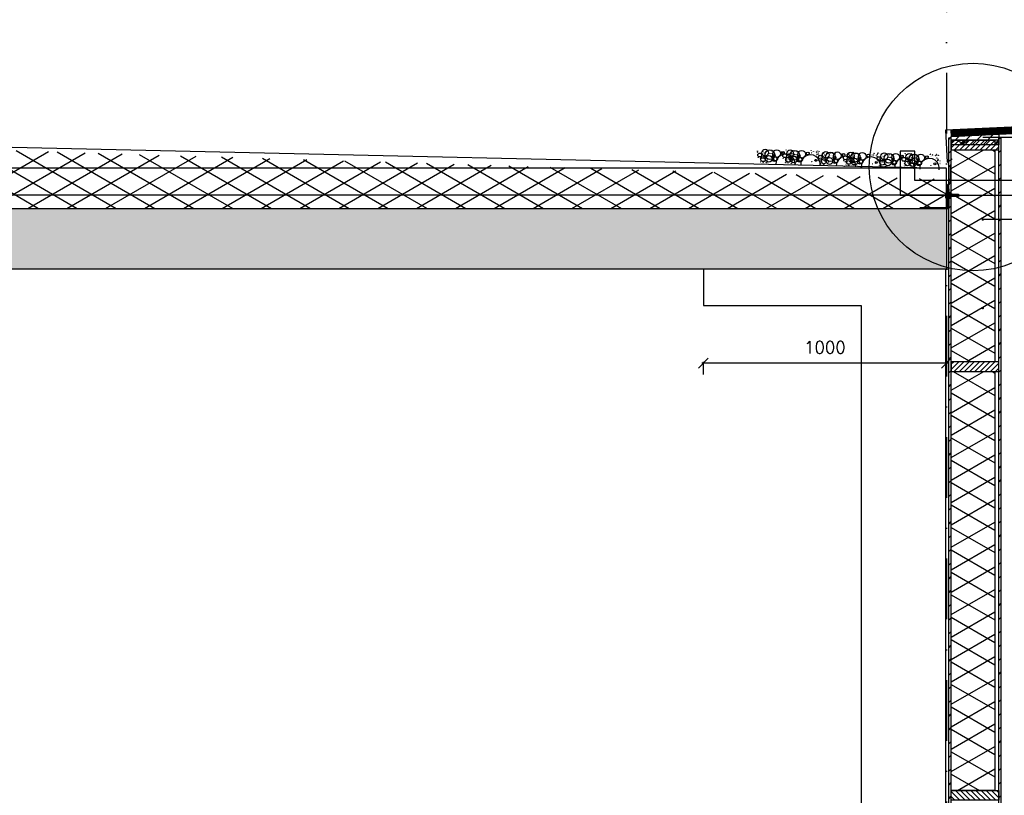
# Model space of a CAD drawing. Extents: x 0 to 297174, y -27731 to 163980.
# Tile 120 of 152: x 189905 to 193958, y 100338 to 103533. Entities that reach past the tile are written whole.
import ezdxf

# ---------------------------------------------------------------- set-up
doc = ezdxf.new("R2010")
doc.units = 0
doc.header["$LTSCALE"] = 5
doc.header["$MEASUREMENT"] = 0
doc.header["$PDMODE"] = 3
doc.header["$PDSIZE"] = 0.1
doc.linetypes.add('DASHDOT', pattern=[1, 0.5, -0.25, 0, -0.25])
doc.linetypes.add('DD1', pattern=[2.66667, 1.66667, -0.5, 0, -0.5])
doc.layers.get('0').update_dxf_attribs({"linetype": 'CONTINUOUS'})
doc.layers.get('DEFPOINTS').update_dxf_attribs({"linetype": 'CONTINUOUS'})
for name, color, linetype in [('_DETAILNUMMERS', 4, 'CONTINUOUS'), ('A--01A1_ACEER', 1, 'CONTINUOUS'), ('A--A21--_F-23-', 9, 'CONTINUOUS'), ('A--A23--_F--3-', 9, 'CONTINUOUS'), ('A--A25--_F--3-', 9, 'CONTINUOUS'), ('A--A42--_F--3-', 9, 'CONTINUOUS'), ('A--A42--_F-23-', 9, 'CONTINUOUS'), ('A--L13D3_VLOEREN', 3, 'CONTINUOUS'), ('A--L21--', 3, 'CONTINUOUS'), ('A--L21--_F-23-', 4, 'CONTINUOUS'), ('A--L21D2_BUITENWAND', 2, 'CONTINUOUS'), ('A--L25--', 7, 'CONTINUOUS'), ('A--L25--_F-23-', 7, 'CONTINUOUS'), ('A--L28D1_KONSTRUKTIES', 1, 'CONTINUOUS'), ('A--L35--', 7, 'CONTINUOUS'), ('A--L35--_F-23-', 7, 'CONTINUOUS'), ('A--L351-_F-23-', 7, 'CONTINUOUS'), ('A--L42--', 7, 'CONTINUOUS'), ('A--L42--_F--3-', 7, 'CONTINUOUS'), ('A--L42--_F-23-', 7, 'CONTINUOUS'), ('A--M$1A-_F123-', 1, 'CONTINUOUS'), ('A--T$1A-_F123_20', 1, 'CONTINUOUS'), ('A--T01A-25_TEKST', 2, 'CONTINUOUS'), ('STRAMIEN', 8, 'DD1'), ('X--LR---_CP', 7, 'CONTINUOUS')]:
    doc.layers.add(name, color=color, linetype=linetype)
doc.styles.add('HIEMSTRA', font='romans.shx')
doc.dimstyles.get("Standard").update_dxf_attribs({"dimscale": 50, "dimtxt": 2.5, "dimasz": 2, "dimexe": 0.3, "dimexo": 0.3, "dimgap": 2, "dimtad": 1, "dimdec": 0, "dimzin": 0, "dimdsep": 46, "dimtxsty": 'HIEMSTRA', "dimblk1": 'OBLIQUE', "dimblk2": 'OBLIQUE', "dimsah": 1, "dimcen": 0.09, "dimdle": 0.3, "dimclrd": 1, "dimclre": 1, "dimclrt": 2, "dimadec": 0, "dimazin": 0, "dimtfac": 1, "dimtdec": 4, "dimtix": 1, "dimtmove": 2, "dimatfit": 3, "dimldrblk": 'OBLIQUE', "dimfxl": 0, "dimtvp": 625, "dimtolj": 1, "dimtzin": 0, "dimarcsym": 0})

# ---------------------------------------------------------------- blocks, each defined once
blk = doc.blocks.new('*U1708')
at = {"layer": 'A--A42--_F-23-', "linetype": 'Continuous'}
h = blk.add_hatch(dxfattribs=at)
h.set_pattern_fill('ALFALINE', color=256, scale=40, style=0)
h.set_pattern_definition([(45, (-193940.616, -99005.916), (-28.284271, 28.284271), [])])
h.paths.add_polyline_path([(0, 0), (-5, 0), (-5, 4039.6), (0, 4039.6), (5, 4039.6), (5, 0)])
at = {"layer": 'A--L42--_F-23-', "color": 2, "linetype": 'Continuous'}
for points in [[(0, 0), (-5, 0), (-5, 4039.6), (0, 4039.6)], [(0, 0), (5, 0), (5, 4039.6), (0, 4039.6)]]:
    blk.add_lwpolyline(points, dxfattribs=at)
blk = doc.blocks.new('*U1707')
at = {"layer": 'A--A42--_F-23-', "linetype": 'Continuous'}
h = blk.add_hatch(dxfattribs=at)
h.set_pattern_fill('ALFALINE', color=256, scale=40, style=0)
h.set_pattern_definition([(45, (-193734.616, -99275.903), (-28.284271, 28.284271), [])])
h.paths.add_polyline_path([(0, 0), (-5, 0), (-5, 3769.7), (0, 3769.7), (5, 3769.7), (5, 0)])
at = {"layer": 'A--L42--_F-23-', "color": 2, "linetype": 'Continuous'}
for points in [[(0, 0), (-5, 0), (-5, 3769.7), (0, 3769.7)], [(0, 0), (5, 0), (5, 3769.7), (0, 3769.7)]]:
    blk.add_lwpolyline(points, dxfattribs=at)
blk = doc.blocks.new('NH40_196')
at = {"layer": 'A--A25--_F--3-'}
h = blk.add_hatch(dxfattribs=at)
h.set_pattern_fill('ALFALINE', color=256, scale=15, style=0, pattern_type=2)
h.set_pattern_definition([(45, (-6, 0), (-10.6066, 10.6066), [])])
h.paths.add_polyline_path([(0, 0), (0, 196), (40, 196), (40, 0)])
at = {"layer": 'A--L25--_F-23-', "color": 2, "linetype": 'Continuous'}
blk.add_lwpolyline([(0, 0), (0, 196), (40, 196), (40, 0)], close=True, dxfattribs=at)
at = {"layer": 'X--LR---_CP'}
for p in [(0, 0), (0, 0), (40, 0)]:
    blk.add_point(p, dxfattribs=at)
blk = doc.blocks.new('_OBLIQUE')
at = {"color": 0, "linetype": 'ByBlock'}
blk.add_line((-0.5, -0.5), (0.5, 0.5), dxfattribs=at)
blk = doc.blocks.new('*D456')
at = {"layer": 'A--M$1A-_F123-', "color": 1, "lineweight": -2}
for p, q in [((193725.6, 102118.3), (192713.6, 102118.3)), ((192719.6, 102071.7), (192719.6, 102124.3))]:
    blk.add_line(p, q, dxfattribs=at)
at = {"layer": 'DEFPOINTS', "color": 0}
for p in [(192719.6, 102118.3), (193719.6, 102118.3), (192719.6, 102065.7)]:
    blk.add_point(p, dxfattribs=at)
at = {"layer": 'A--M$1A-_F123-', "color": 1, "lineweight": -2, "xscale": 40, "yscale": 40, "zscale": 40, "rotation": 180}
blk.add_blockref('_OBLIQUE', (192719.6, 102118.3), dxfattribs=at)
at = {"layer": 'A--M$1A-_F123-', "color": 1, "lineweight": -2, "xscale": 40, "yscale": 40, "zscale": 40}
blk.add_blockref('_OBLIQUE', (193719.6, 102118.3), dxfattribs=at)
at = {"layer": 'A--M$1A-_F123-', "color": 2, "insert": (193219.6, 102183.3), "char_height": 50, "attachment_point": 5, "style": 'HIEMSTRA'}
blk.add_mtext('\\A1;1000', dxfattribs=at)
blk = doc.blocks.new('*U1620')
at = {"layer": 'A--A42--_F--3-', "linetype": 'Continuous'}
h = blk.add_hatch(dxfattribs=at)
h.set_pattern_fill('ALFALINE', color=256, scale=40, angle=45, style=0)
h.set_pattern_definition([(90, (-193723.12, -99295.89), (-40, 7e-15), [])])
h.paths.add_polyline_path([(0, 0), (-6.2, 0), (-6.3, 3210), (-0.1, 3210), (6.2, 3210), (6.2, 0)])
at = {"layer": 'A--L42--_F--3-', "color": 3, "linetype": 'Continuous'}
for points in [[(0, 0), (-6.2, 0), (-6.3, 3210), (-0.1, 3210)], [(0, 0), (6.2, 0), (6.2, 3210), (-0.1, 3210)]]:
    blk.add_lwpolyline(points, dxfattribs=at)
blk = doc.blocks.new('Q031612A')
at = {"layer": 'A--L35--_F-23-', "color": 1, "linetype": 'Continuous'}
for points in [[(0, 0), (0, 11), (-4.5, 11), (-5, 10.5), (-5, -10.5), (-4.5, -11), (0, -11), (0, -4.7), (-4.5, -4.7), (0, -4.7), (0, -11), (-4.5, -11), (-5, -10.5), (-5, -4.2), (-4.5, -4.7), (-5, -5.2)], [(-5, 4.4), (-4.5, 4.9), (-5, 5.4)], [(-4.5, 4.9), (0, 4.9), (0, -4.7)], [(1.7, 4.5), (0.6, -4.4)], [(0.6, 4.5), (0.6, -4.4)], [(3.2, 4.5), (2.1, -4.4)], [(4.7, 4.5), (3.6, -4.4)], [(6.2, 4.5), (5.1, -4.4)], [(7.7, 4.5), (6.6, -4.4)], [(9.2, 4.5), (8.1, -4.4)], [(10.7, 4.5), (9.6, -4.4)], [(12.3, 4.5), (11.2, -4.4)], [(13.8, 4.5), (12.7, -4.4)], [(15.3, 4.5), (14.2, -4.4)], [(16.8, 4.5), (15.7, -4.4)], [(18.3, 4.5), (17.2, -4.4)], [(19.8, 4.5), (18.7, -4.4)], [(21.3, 4.5), (20.2, -4.4)], [(22.8, 4.5), (21.7, -4.4)], [(24.3, 4.5), (23.2, -4.4)], [(25.9, 4.5), (24.8, -4.4)], [(27.4, 4.5), (26.3, -4.4)], [(28.9, 4.5), (27.8, -4.4)], [(30.4, 4.5), (29.3, -4.4)], [(31.9, 4.5), (30.8, -4.4)], [(33.4, 4.5), (32.3, -4.4)], [(34.9, 4.5), (33.8, -4.4)], [(36.4, 4.5), (35.3, -4.4)], [(37.9, 4.5), (36.8, -4.4)], [(39.5, 4.5), (38.4, -4.4)], [(41, 4.5), (39.9, -4.4)], [(42.5, 4.5), (41.4, -4.4)], [(44, 4.5), (42.9, -4.4)], [(45.5, 4.5), (44.4, -4.4)], [(47, 4.5), (45.9, -4.4)], [(47.6, -2.8), (47.5, -4.1)]]:
    blk.add_lwpolyline(points, dxfattribs=at)
blk.add_lwpolyline([(47.6, 4), (47.1, 4.5), (0, 4.5), (0, -4.4), (47.1, -4.4), (47.6, -3.9)], close=True, dxfattribs=at)
at = {"layer": 'A--L351-_F-23-', "color": 1, "linetype": 'DASHDOT'}
blk.add_lwpolyline([(-7.9, 0), (51.6, 0)], dxfattribs=at)
at = {"layer": 'X--LR---_CP', "color": 1, "linetype": 'DASHDOT'}
blk.add_point((0, 0), dxfattribs=at)
blk.add_point((0, 0), dxfattribs=at)
blk.add_point((0, 0), dxfattribs=at)
blk = doc.blocks.new('Q031611-')
at = {"layer": 'A--L35--_F-23-', "color": 1, "linetype": 'Continuous'}
for points in [[(5, 5.4), (5, 10.5), (4.5, 11), (0.5, 11), (0, 10.5), (0, 5.4), (0.5, 4.9), (4.5, 4.9), (5, 5.4), (5, 4.4), (4.5, 4.9), (5, 4.4), (5, -4.2), (4.5, -4.7), (0.5, -4.7), (0, -5.2), (0, -10.5), (0.5, -11), (4.5, -11), (5, -10.5), (5, -4.2), (4.5, -4.7), (5, -5.2), (4.5, -4.7), (0.5, -4.7), (0, -4.2), (0, -5.2), (0, 4.4), (0.5, 4.9), (0, 5.4), (0, 4.4)], [(0, 4.4), (0, -4.7)]]:
    blk.add_lwpolyline(points, dxfattribs=at)
at = {"layer": 'X--LR---_CP', "color": 1, "linetype": 'Continuous'}
blk.add_point((0, 0), dxfattribs=at)
blk.add_point((0, 0), dxfattribs=at)
blk.add_point((0, 0), dxfattribs=at)
blk = doc.blocks.new('GRIND')
for centre, radius in [((11.9, 51.7), 0.331), ((11.9, 47), 0.331), ((21.9, 35.1), 7.92), ((28.6, 47.3), 0.331), ((28.6, 47.3), 0.331), ((44.2, 45.6), 13.8), ((33.6, 51.1), 0.331), ((38.9, 44.7), 0.331), ((39.3, 44.9), 0.331), ((63.6, 37.9), 19.8), ((44.4, 43.2), 0.331), ((48.9, 52), 0.331), ((63.6, 42.1), 0.331), ((64.1, 53.8), 0.331), ((64.2, 53.8), 0.331), ((68.9, 42.1), 0.331), ((72.1, 53.9), 0.331), ((72.2, 53.8), 0.331), ((72.4, 53.8), 0.331), ((80.1, 35.8), 5.32), ((91.4, 43.5), 15.8), ((80.2, 51.6), 0.331), ((116.3, 47.4), 5.94), ((114.8, 47.9), 0.331), ((124.8, 36), 7.92), ((121.3, 51), 0.331), ((130, 59.7), 0.331), ((131.5, 48.3), 0.331), ((131.5, 48.3), 0.331), ((132.3, 50.9), 0.331), ((147.1, 46.5), 13.8), ((136.5, 52.1), 0.331), ((137, 50.9), 0.331), ((139.4, 57.3), 0.331), ((139.6, 57.8), 0.331), ((141.8, 45.6), 0.331), ((142.1, 45.9), 0.331), ((166.5, 38.8), 19.8), ((147.3, 44.1), 0.331), ((151.8, 53), 0.331), ((152.6, 54.6), 0.331), ((152.9, 54.4), 0.331), ((153.1, 44.6), 0.331), ((153.4, 44.4), 0.331), ((155.8, 59.1), 0.331), ((156.1, 59.6), 0.331), ((158.1, 45.6), 0.331), ((162.8, 40.3), 0.331), ((163.4, 56.7), 0.331), ((166.5, 43), 0.331), ((167, 54.8), 0.331), ((167.1, 54.7), 0.331), ((171.8, 43), 0.331), ((175, 54.8), 0.331), ((175.1, 54.8), 0.331), ((175.3, 54.7), 0.331), ((183, 36.7), 5.32), ((194.3, 44.4), 15.8), ((219.2, 48.3), 5.94), ((224.2, 51.9), 0.331), ((232.9, 60.6), 0.331), ((235.2, 51.8), 0.331), ((239.9, 51.8), 0.331), ((242.3, 58.3), 0.331), ((242.5, 58.8), 0.331), ((255.5, 55.5), 0.331), ((255.8, 55.3), 0.331), ((256, 45.6), 0.331), ((256.3, 45.4), 0.331), ((258.7, 60), 0.331), ((259, 60.5), 0.331), ((261, 46.5), 0.331), ((261.6, 51.7), 0.331), ((261.6, 47), 0.331), ((271.5, 35.1), 7.92), ((265.7, 41.2), 0.331), ((266.3, 57.7), 0.331), ((278.3, 47.3), 0.331), ((278.3, 47.3), 0.331), ((293.8, 45.6), 13.8), ((283.3, 51.1), 0.331), ((288.6, 44.7), 0.331), ((288.9, 44.9), 0.331), ((313.2, 37.9), 19.8), ((294.1, 43.2), 0.331), ((298.6, 52), 0.331), ((313.2, 42.1), 0.331), ((313.7, 53.8), 0.331), ((313.8, 53.8), 0.331), ((318.5, 42.1), 0.331), ((321.7, 53.9), 0.331), ((321.9, 53.8), 0.331), ((322, 53.8), 0.331), ((329.7, 35.8), 5.32), ((341, 43.5), 15.8), ((329.8, 51.6), 0.331), ((366, 47.4), 5.94), ((364.4, 47.9), 0.331), ((374.4, 36), 7.92), ((370.9, 51), 0.331), ((379.6, 59.7), 0.331), ((381.2, 48.3), 0.331), ((381.2, 48.3), 0.331), ((381.9, 50.9), 0.331), ((396.7, 46.5), 13.8), ((386.2, 52.1), 0.331), ((386.6, 50.9), 0.331), ((389, 57.3), 0.331), ((389.3, 57.8), 0.331), ((391.5, 45.6), 0.331), ((391.8, 45.9), 0.331), ((416.1, 38.8), 19.8), ((397, 44.1), 0.331), ((401.5, 53), 0.331), ((402.2, 54.6), 0.331), ((402.5, 54.4), 0.331), ((402.8, 44.6), 0.331), ((403.1, 44.4), 0.331), ((405.4, 59.1), 0.331), ((405.7, 59.6), 0.331), ((407.8, 45.6), 0.331), ((412.5, 40.3), 0.331), ((413.1, 56.7), 0.331), ((416.1, 43), 0.331), ((416.6, 54.8), 0.331), ((416.7, 54.7), 0.331), ((421.4, 43), 0.331), ((424.6, 54.8), 0.331), ((424.8, 54.8), 0.331), ((424.9, 54.7), 0.331), ((432.6, 36.7), 5.32), ((443.9, 44.4), 15.8), ((468.9, 48.3), 5.94), ((473.8, 51.9), 0.331), ((482.5, 60.6), 0.331), ((484.8, 51.8), 0.331), ((489.5, 51.8), 0.331), ((491.9, 58.3), 0.331), ((492.2, 58.8), 0.331), ((502.5, 49.3), 0.331), ((512.5, 37.4), 7.92), ((505.1, 55.5), 0.331), ((505.4, 55.3), 0.331), ((505.7, 45.6), 0.331), ((506, 45.4), 0.331), ((508.3, 60), 0.331), ((508.6, 60.5), 0.331), ((510.7, 46.5), 0.331), ((515.4, 41.2), 0.331), ((516, 57.7), 0.331), ((519.2, 49.6), 0.331), ((519.2, 49.6), 0.331), ((534.7, 47.9), 13.8), ((529.5, 46.9), 0.331), ((529.8, 47.2), 0.331), ((554.2, 40.1), 19.8), ((535, 45.5), 0.331), ((539.5, 54.3), 0.331), ((554.2, 44.3), 0.331), ((554.6, 56.1), 0.331), ((554.8, 56.1), 0.331), ((559.5, 44.3), 0.331), ((562.6, 56.2), 0.331), ((562.8, 56.1), 0.331), ((563, 56.1), 0.331), ((570.7, 38), 5.32), ((581.9, 45.8), 15.8), ((606.9, 49.7), 5.94), ((605.4, 50.2), 0.331), ((615.4, 38.3), 7.92), ((611.8, 53.3), 0.331), ((620.5, 61.9), 0.331), ((622.1, 50.5), 0.331), ((622.1, 50.5), 0.331), ((622.9, 53.1), 0.331), ((637.6, 48.8), 13.8), ((627.6, 53.1), 0.331), ((629.9, 59.6), 0.331), ((630.2, 60.1), 0.331), ((632.4, 47.9), 0.331), ((632.7, 48.1), 0.331), ((657.1, 41.1), 19.8), ((637.9, 46.4), 0.331), ((642.4, 55.3), 0.331), ((643.1, 56.8), 0.331), ((643.4, 56.7), 0.331), ((643.7, 46.9), 0.331), ((644, 46.7), 0.331), ((646.4, 61.4), 0.331), ((646.7, 61.8), 0.331), ((648.7, 47.9), 0.331), ((653.4, 42.6), 0.331), ((654, 59), 0.331), ((657.1, 45.3), 0.331), ((657.5, 57), 0.331), ((657.7, 57), 0.331), ((662.4, 45.3), 0.331), ((665.5, 57.1), 0.331), ((665.7, 57.1), 0.331), ((665.9, 57), 0.331), ((673.6, 39), 5.32), ((684.8, 46.7), 15.8), ((709.8, 50.6), 5.94), ((714.7, 54.2), 0.331), ((723.4, 62.9), 0.331), ((725.8, 54.1), 0.331), ((730.5, 54.1), 0.331), ((732.8, 60.5), 0.331), ((733.1, 61), 0.331), ((746, 57.8), 0.331), ((746.3, 57.6), 0.331), ((746.6, 47.8), 0.331), ((746.9, 47.6), 0.331), ((749.3, 62.3), 0.331), ((749.6, 62.8), 0.331), ((751.6, 48.8), 0.331), ((756.3, 43.5), 0.331), ((756.9, 59.9), 0.331), ((15.7, 24.2), 0.331), ((21.3, 19.4), 0.331), ((24.3, 27.4), 0.331), ((24.4, 27.4), 0.331), ((25.4, 7.4), 0.331), ((25.7, 7.5), 0.331), ((36.6, 18.6), 9.89), ((28.6, 14.5), 0.331), ((29, 1.6), 0.331), ((29.5, 20.6), 0.331), ((31.5, 27.2), 0.331), ((36.2, 28.8), 0.331), ((36.6, 27), 0.331), ((36.6, 4.5), 0.331), ((37, 22.3), 0.331), ((41.6, 20.1), 0.331), ((42.4, 32.2), 0.331), ((42.4, 32.2), 0.331), ((45.3, 23.5), 0.331), ((59.9, 20.6), 13.8), ((46.7, 20), 0.331), ((47.2, 15.2), 0.331), ((50.1, 4.5), 0.331), ((55.4, 16.4), 0.331), ((83.6, 21), 9.89), ((75, 16.5), 0.331), ((80.1, 35.8), 0.331), ((80.1, 35.8), 0.331), ((87.8, 22.1), 7.91), ((80.5, 25.5), 0.331), ((80.5, 25.5), 0.331), ((80.5, 25.5), 0.331), ((80.5, 25.5), 0.331), ((82.7, 33.2), 0.331), ((82.7, 33.2), 0.331), ((82.7, 33.2), 0.331), ((82.7, 33.2), 0.331), ((92.2, 26.1), 0.331), ((118.6, 25.2), 0.331), ((123.6, 0.8), 0.331), ((124.2, 20.4), 0.331), ((127.2, 28.3), 0.331), ((127.3, 28.4), 0.331), ((128.3, 8.4), 0.331), ((128.6, 8.5), 0.331), ((139.5, 19.6), 9.89), ((131.5, 15.5), 0.331), ((131.9, 2.5), 0.331), ((132.4, 21.5), 0.331), ((133.9, 14.5), 0.331), ((134.4, 28.1), 0.331), ((139.1, 29.8), 0.331), ((139.5, 28), 0.331), ((139.5, 5.4), 0.331), ((139.9, 23.3), 0.331), ((144.5, 21), 0.331), ((145.3, 33.1), 0.331), ((145.3, 33.1), 0.331), ((150.1, 20.5), 3.96), ((148.2, 24.5), 0.331), ((162.8, 21.6), 13.8), ((149.6, 20.9), 0.331), ((150.1, 16.2), 0.331), ((153, 5.4), 0.331), ((153.9, 19.9), 0.331), ((158.3, 17.4), 0.331), ((158.7, 20.6), 0.331), ((161.7, 34.7), 0.331), ((162.3, 35.6), 0.331), ((168.7, 6.2), 0.331), ((168.7, 6.2), 0.331), ((168.7, 6.2), 0.331), ((168.7, 6.2), 0.331), ((171.1, 34.4), 0.331), ((171.7, 23.3), 0.331), ((186.5, 21.9), 9.89), ((177.9, 17.4), 0.331), ((183, 36.7), 0.331), ((183, 36.7), 0.331), ((190.7, 23), 7.91), ((183.4, 26.4), 0.331), ((183.4, 26.4), 0.331), ((183.4, 26.4), 0.331), ((183.4, 26.4), 0.331), ((185.6, 34.1), 0.331), ((185.6, 34.1), 0.331), ((185.6, 34.1), 0.331), ((185.6, 34.1), 0.331), ((191.9, 0.6), 0.331), ((195.1, 27.1), 0.331), ((236.8, 15.5), 0.331), ((253, 21.4), 3.96), ((256.8, 20.9), 0.331), ((261.6, 21.5), 0.331), ((264.6, 35.6), 0.331), ((265.2, 36.5), 0.331), ((265.4, 24.2), 0.331), ((270.9, 19.4), 0.331), ((271.6, 7.2), 0.331), ((271.6, 7.2), 0.331), ((271.6, 7.2), 0.331), ((271.6, 7.2), 0.331), ((274, 35.4), 0.331), ((273.9, 27.4), 0.331), ((274, 27.4), 0.331), ((274.6, 24.2), 0.331), ((275.1, 7.4), 0.331), ((275.3, 7.5), 0.331), ((286.2, 18.6), 9.89), ((278.3, 14.5), 0.331), ((278.6, 1.6), 0.331), ((279.2, 20.6), 0.331), ((281.1, 27.2), 0.331), ((285.8, 28.8), 0.331), ((286.2, 27), 0.331), ((286.2, 4.5), 0.331), ((286.7, 22.3), 0.331), ((291.3, 20.1), 0.331), ((292, 32.2), 0.331), ((292, 32.2), 0.331), ((294.9, 23.5), 0.331), ((309.6, 20.6), 13.8), ((296.4, 20), 0.331), ((296.8, 15.2), 0.331), ((299.7, 4.5), 0.331), ((305.1, 16.4), 0.331), ((333.3, 21), 9.89), ((324.6, 16.5), 0.331), ((329.7, 35.8), 0.331), ((329.7, 35.8), 0.331), ((337.4, 22.1), 7.91), ((330.1, 25.5), 0.331), ((330.1, 25.5), 0.331), ((330.1, 25.5), 0.331), ((330.1, 25.5), 0.331), ((332.4, 33.2), 0.331), ((332.4, 33.2), 0.331), ((332.4, 33.2), 0.331), ((332.4, 33.2), 0.331), ((341.9, 26.1), 0.331), ((368.3, 25.2), 0.331), ((373.3, 0.8), 0.331), ((373.8, 20.4), 0.331), ((376.8, 28.3), 0.331), ((376.9, 28.4), 0.331), ((378, 8.4), 0.331), ((378.2, 8.5), 0.331), ((389.1, 19.6), 9.89), ((381.2, 15.5), 0.331), ((381.5, 2.5), 0.331), ((382.1, 21.5), 0.331), ((383.6, 14.5), 0.331), ((384, 28.1), 0.331), ((388.7, 29.8), 0.331), ((389.1, 28), 0.331), ((389.1, 5.4), 0.331), ((389.6, 23.3), 0.331), ((394.2, 21), 0.331), ((394.9, 33.1), 0.331), ((394.9, 33.1), 0.331), ((399.7, 20.5), 3.96), ((397.8, 24.5), 0.331), ((412.5, 21.6), 13.8), ((399.3, 20.9), 0.331), ((399.7, 16.2), 0.331), ((402.6, 5.4), 0.331), ((403.6, 19.9), 0.331), ((408, 17.4), 0.331), ((408.4, 20.6), 0.331), ((411.3, 34.7), 0.331), ((411.9, 35.6), 0.331), ((418.4, 6.2), 0.331), ((418.4, 6.2), 0.331), ((418.4, 6.2), 0.331), ((418.4, 6.2), 0.331), ((420.7, 34.4), 0.331), ((421.3, 23.3), 0.331), ((436.1, 21.9), 9.89), ((427.5, 17.4), 0.331), ((432.6, 36.7), 0.331), ((432.6, 36.7), 0.331), ((440.3, 23), 7.91), ((433, 26.4), 0.331), ((433, 26.4), 0.331), ((433, 26.4), 0.331), ((433, 26.4), 0.331), ((435.3, 34.1), 0.331), ((435.3, 34.1), 0.331), ((435.3, 34.1), 0.331), ((435.3, 34.1), 0.331), ((441.6, 0.6), 0.331), ((444.8, 27.1), 0.331), ((486.5, 15.5), 0.331), ((502.6, 21.4), 3.96), ((506.3, 26.5), 0.331), ((506.5, 20.9), 0.331), ((511.3, 21.5), 0.331), ((511.3, 2.1), 0.331), ((511.9, 21.7), 0.331), ((514.2, 35.6), 0.331), ((514.8, 36.5), 0.331), ((514.8, 29.7), 0.331), ((515, 29.7), 0.331), ((516, 9.7), 0.331), ((516.2, 9.8), 0.331), ((527.1, 20.9), 9.89), ((519.2, 16.8), 0.331), ((519.5, 3.8), 0.331), ((520.1, 22.9), 0.331), ((521.3, 7.2), 0.331), ((521.3, 7.2), 0.331), ((521.3, 7.2), 0.331), ((521.3, 7.2), 0.331), ((522, 29.4), 0.331), ((523.6, 35.4), 0.331), ((524.2, 24.2), 0.331), ((526.8, 31.1), 0.331), ((527.1, 29.3), 0.331), ((527.2, 6.8), 0.331), ((527.6, 24.6), 0.331), ((532.2, 22.3), 0.331), ((532.9, 34.5), 0.331), ((532.9, 34.5), 0.331), ((533, 1.5), 0.331), ((535.8, 25.8), 0.331), ((550.5, 22.9), 13.8), ((537.3, 22.2), 0.331), ((537.8, 17.5), 0.331), ((540.7, 6.8), 0.331), ((546, 18.7), 0.331), ((574.2, 23.2), 9.89), ((565.5, 18.7), 0.331), ((570.7, 38), 0.331), ((570.7, 38), 0.331), ((578.4, 24.4), 7.91), ((571.1, 27.8), 0.331), ((571.1, 27.8), 0.331), ((571.1, 27.8), 0.331), ((571.1, 27.8), 0.331), ((573.3, 35.5), 0.331), ((573.3, 35.5), 0.331), ((573.3, 35.5), 0.331), ((573.3, 35.5), 0.331), ((579.6, 2), 0.331), ((582.8, 28.4), 0.331), ((609.2, 27.5), 0.331), ((614.2, 3), 0.331), ((614.8, 22.6), 0.331), ((617.7, 30.6), 0.331), ((617.8, 30.6), 0.331), ((618.9, 10.7), 0.331), ((619.1, 10.7), 0.331), ((630, 21.8), 9.89), ((622.1, 17.7), 0.331), ((622.4, 4.8), 0.331), ((623, 23.8), 0.331), ((624.5, 16.8), 0.331), ((624.9, 30.4), 0.331), ((629.6, 32.1), 0.331), ((630, 30.3), 0.331), ((630.1, 7.7), 0.331), ((630.5, 25.6), 0.331), ((635.1, 23.3), 0.331), ((635.8, 35.4), 0.331), ((635.8, 35.4), 0.331), ((635.9, 2.4), 0.331), ((640.6, 22.7), 3.96), ((638.7, 26.7), 0.331), ((653.4, 23.8), 13.8), ((640.2, 23.2), 0.331), ((640.7, 18.5), 0.331), ((643.6, 7.7), 0.331), ((644.5, 22.2), 0.331), ((648.9, 19.6), 0.331), ((649.3, 22.9), 0.331), ((652.2, 37), 0.331), ((652.8, 37.9), 0.331), ((659.3, 8.5), 0.331), ((659.3, 8.5), 0.331), ((659.3, 8.5), 0.331), ((659.3, 8.5), 0.331), ((661.6, 36.7), 0.331), ((662.2, 25.6), 0.331), ((677.1, 24.2), 9.89), ((668.4, 19.7), 0.331), ((673.6, 39), 0.331), ((673.6, 39), 0.331), ((681.3, 25.3), 7.91), ((674, 28.7), 0.331), ((674, 28.7), 0.331), ((674, 28.7), 0.331), ((674, 28.7), 0.331), ((676.2, 36.4), 0.331), ((676.2, 36.4), 0.331), ((676.2, 36.4), 0.331), ((676.2, 36.4), 0.331), ((682.5, 2.9), 0.331), ((685.7, 29.3), 0.331), ((727.4, 17.7), 0.331), ((743.5, 23.7), 3.96), ((747.4, 23.2), 0.331), ((752.2, 23.8), 0.331), ((755.1, 37.9), 0.331), ((755.7, 38.8), 0.331), ((762.2, 9.5), 0.331), ((762.2, 9.5), 0.331), ((762.2, 9.5), 0.331), ((762.2, 9.5), 0.331), ((764.5, 37.6), 0.331), ((765.1, 26.5), 0.331)]:
    blk.add_circle(centre, radius)
for centre, start, end in [((128.9, 2.6), 356.2296, 183.7704), ((231.8, 3.6), 354.8736, 185.1264), ((378.5, 2.6), 356.2296, 183.7704), ((481.4, 3.6), 354.8736, 185.1264), ((619.4, 4.9), 352.9574, 187.0426), ((722.3, 5.8), 351.5931, 188.4069)]:
    blk.add_arc(centre, 40, start, end)

msp = doc.modelspace()

# ---------------------------------------------------------------- hatches: boundary and pattern name
at = {"layer": 'A--A21--_F-23-'}
h = msp.add_hatch(dxfattribs=at)
h.set_pattern_fill('ALFAISO', color=256, scale=80, angle=270, style=0, pattern_type=2)
h.set_pattern_definition([(330, (-40, 7e-15), (40, 69.282032), []), (30, (-40, 7e-15), (-40, 69.282032), [])])
h.paths.add_polyline_path([(188947.6, 103022.5), (188347.6, 103040.9), (188347.6, 102775.5), (188381.6, 102755.9), (188947.6, 102755.9)])
h.paths.add_polyline_path([(189708.6, 102999.1), (188947.6, 103022.5), (188947.6, 102755.9), (189708.6, 102755.9)])
h.paths.add_polyline_path([(193404, 102885.6), (189708.6, 102999.1), (189708.6, 102755.9), (193437.4, 102755.9, -0.078843)])
h.paths.add_polyline_path([(193719.6, 102855.9), (193719.6, 102875.9), (193404, 102885.6, 0.078843), (193437.4, 102755.9), (193719.6, 102755.9), (193719.6, 102798.4), (193717.6, 102798.4), (193717.6, 102820.4), (193719.6, 102820.4)])
h = msp.add_hatch(dxfattribs=at)
h.set_pattern_fill('ALFAISO', color=256, scale=80, angle=270, style=0, pattern_type=2)
h.set_pattern_definition([(330, (81307.97, 208.05), (40, 69.282032), []), (30, (81307.97, 208.05), (-40, 69.282032), [])])
h.paths.add_polyline_path([(193919.6, 103017.8), (193739.6, 103017.8), (193739.6, 103037.3), (193919.6, 103037.3)])
h = msp.add_hatch(dxfattribs=at)
h.set_pattern_fill('ALFAISO', color=256, scale=80, angle=270, style=0, pattern_type=2)
h.set_pattern_definition([(210, (263890.53, -777.58), (-40, 69.28203), []), (150, (263890.53, -777.58), (40, 69.28203), [])])
h.paths.add_polyline_path([(193821.6, 102124), (193739.6, 102124), (193739.6, 102997.3), (193919.6, 102997.3), (193919.6, 102124)])
h = msp.add_hatch(dxfattribs=at)
h.set_pattern_fill('ALFAISO', color=256, scale=80, angle=270, style=0, pattern_type=2)
h.set_pattern_definition([(210, (263890.53, -1690.945), (-40, 69.28203), []), (150, (263890.53, -1690.945), (40, 69.28203), [])])
h.paths.add_polyline_path([(193821.6, 100358.4), (193739.6, 100358.4), (193739.6, 102084), (193919.6, 102084), (193919.6, 100358.4)])
at = {"layer": 'A--A23--_F--3-'}
h = msp.add_hatch(dxfattribs=at)
h.set_pattern_fill('ALFABET', color=256, scale=20, angle=1, style=0, pattern_type=2)
h.set_pattern_definition([(46, (64979.89, -3500), (-86.32078, 83.359004), []), (51, (64979.89, -3500), (143.64922, -10.04493), [15, -165]), (356, (64979.9, -3500), (-30.37155, 149.9312), [12, -132]), (101.4514, (64991.86, -3500.84), (113.27778, 139.88618), [12.74804, -140.22842]), (47.1842, (64979.2, -3460), (213.99344, -29.37358), [22.5, -247.5]), (97.6356, (64997.03, -3462.45), (183.50393, 198.05632), [19.12206, -210.3426]), (352.1842, (64979.2, -3460), (183.50378, 198.05647), [18, -198]), (22, (64999.37, -3469.66), (120.76856, -78.42802), [15, -165]), (327, (64999.37, -3469.66), (46.12453, 145.85721), [12, -132]), (72.4514, (65009.43, -3476.19), (166.89315, 67.42906), [12.74804, -140.22842]), (38.5, (64979.893, -3500), (1.269641, 66.611074), [0, -130.4, 0, -134, 0, -132.5]), (8.5, (64979.89, -3500), (51.229207, 79.788568), [0, -76.4, 0, -127.4, 0, -50.5]), (328.5, (64935.3, -3500.78), (106.826954, -2.64699), [0, -50, 0, -156, 0, -207]), (318.5, (64915.3, -3501.13), (116.270055, 22.05355), [0, -65, 0, -103.6, 0, -147]), (318.5, (64915.3, -3501.13), (116.270055, 22.05355), [0, -65, 0, -103.6, 0, -147])])
h.paths.add_polyline_path([(193719.6, 102755.9), (193719.6, 102505.9), (179546.3, 102505.9), (179546.3, 102755.9)])
at = {"layer": 'A--A25--_F--3-'}
h = msp.add_hatch(dxfattribs=at)
h.set_pattern_fill('ANSI31', color=256, scale=10, angle=90, style=0)
h.set_pattern_definition([(45, (175683.046, 90487.335), (22.45064, -22.45064), [])])
h.paths.add_polyline_path([(193935.7, 103017.8), (193739.6, 103017.8), (193739.7, 103051.8), (193935.7, 103061.8)])
at = {"layer": 'A--A42--_F--3-'}
h = msp.add_hatch(dxfattribs=at)
h.set_pattern_fill('ALFALINE', color=256, scale=4, angle=132.3132, style=0, pattern_type=2)
h.set_pattern_definition([(2.6868, (194090.042, 103792.191), (0.187505, -3.995603), [])])
h.paths.add_polyline_path([(194085.4, 103074), (194084.5, 103093), (193738.5, 103076.8), (193739.4, 103057.8), (193739.7, 103051.8), (194085.6, 103068)])

# ---------------------------------------------------------------- linework, layer by layer
at = {"layer": '_DETAILNUMMERS'}
msp.add_circle((193829.4, 102925.9), 427.3, dxfattribs=at)
at = {"layer": 'A--01A1_ACEER'}
msp.add_line((193722.3, 102810.7), (193510.4, 102810.7), dxfattribs=at)
at = {"layer": 'A--01A1_ACEER', "color": 2}
msp.add_lwpolyline([(194193.2, 102810.7), (194193.2, 102870.7), (193589.6, 102870.7), (193589.6, 102990.7), (193529.6, 102990.7), (193529.6, 102810.7)], close=True, dxfattribs=at)
at = {"layer": 'A--L13D3_VLOEREN'}
for p, q in [((193719.6, 102919.9), (188347.6, 103040.9)), ((193719.5, 102920.8), (179536.3, 102920.8)), ((193719.6, 102755.9), (193719.6, 102919.9)), ((193719.5, 102810.8), (179536.3, 102810.8)), ((193727.6, 102759.9), (193727.6, 102835.9)), ((193727.6, 102835.9), (193731.6, 102835.9)), ((193731.6, 102755.9), (193731.6, 102835.9)), ((193610.3, 102759.9), (193727.6, 102759.9)), ((188347.6, 102755.9), (193719.6, 102755.9)), ((193610.3, 102755.9), (193731.6, 102755.9))]:
    msp.add_line(p, q, dxfattribs=at)
msp.add_lwpolyline([(193726.6, 102781.9), (193726.6, 102850.2), (193739.6, 102863.2), (193739.6, 102933.2), (193735.6, 102933.2), (193735.6, 102864.9), (193722.6, 102851.9), (193722.6, 102781.9)], close=True, dxfattribs=at)
at = {"layer": 'A--L21--'}
for points in [[(193919.6, 103017.8), (193739.6, 103017.8), (193739.6, 103037.3), (193919.6, 103037.3)], [(193821.6, 102124), (193739.6, 102124), (193739.6, 102997.3), (193919.6, 102997.3), (193919.6, 102124), (193821.6, 102124), (193821.6, 102124)], [(193821.6, 100358.4), (193739.6, 100358.4), (193739.6, 102084), (193919.6, 102084), (193919.6, 100358.4), (193821.6, 100358.4), (193821.6, 100358.4)]]:
    msp.add_lwpolyline(points, close=True, dxfattribs=at)
at = {"layer": 'A--L21--_F-23-', "linetype": 'Continuous'}
msp.add_lwpolyline([(193719.6, 102755.9), (193719.6, 102505.9), (179546.3, 102505.9), (179546.3, 102755.9)], close=True, dxfattribs=at)
at = {"layer": 'A--L21D2_BUITENWAND', "color": 4}
msp.add_lwpolyline([(194094.7, 103085.7), (194095.1, 103077.9), (194109.3, 103078.6), (194108.5, 103095.9), (194078.5, 103094.6), (193716.7, 103078.3), (193722.6, 102946.1), (193743.7, 102959.6)], dxfattribs=at)
at = {"layer": 'A--L25--_F-23-', "color": 2, "linetype": 'Continuous'}
msp.add_line((193925.7, 103017.8), (193739.7, 103017.8), dxfattribs=at)
msp.add_lwpolyline([(193935.7, 103017.8), (193739.6, 103017.8), (193739.7, 103051.8), (193935.7, 103061.8)], close=True, dxfattribs=at)
at = {"layer": 'A--L28D1_KONSTRUKTIES'}
msp.add_lwpolyline([(192719.6, 102505.9), (192719.6, 102355.9), (193369.6, 102355.9), (193369.6, 99256)], dxfattribs=at)
at = {"layer": 'A--L42--_F--3-', "color": 3, "linetype": 'Continuous'}
msp.add_line((193739.7, 103051.8), (194085.6, 103068), dxfattribs=at)
msp.add_lwpolyline([(194085.6, 103068), (194084.5, 103093), (193738.5, 103076.8), (193739.7, 103051.8)], dxfattribs=at)
at = {"layer": 'A--T$1A-_F123_20', "const_width": 4.75}
for points in [[(193866.8, 102709.4, 1), (193872, 102709.4, 1)], [(193866.8, 102345.2, 1), (193872, 102345.2, 1)]]:
    msp.add_lwpolyline(points, format="xyb", close=True, dxfattribs=at)
at = {"layer": 'A--T01A-25_TEKST'}
for p, q in [((196425.6, 103048.3), (193869.4, 103048.3)), ((196425.6, 102709.4), (193869.4, 102709.4))]:
    msp.add_line(p, q, dxfattribs=at)
at = {"layer": 'STRAMIEN', "linetype": 'DASHDOT', "ltscale": 100}
for p, q in [((193719.6, 110315), (193719.6, 90754.3)), ((193720, 110315), (193720, 90754.3))]:
    msp.add_line(p, q, dxfattribs=at)

# ---------------------------------------------------------------- block references
at = {"rotation": 357.9896393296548}
msp.add_blockref('GRIND', (192928.2, 102941.1), dxfattribs=at)
at = {"layer": 'A--L25--', "xscale": -1, "rotation": 270}
for p in [(193739.6, 102997.3), (193739.6, 102084)]:
    msp.add_blockref('NH40_196', p, dxfattribs=at)
at = {"layer": 'A--L25--', "rotation": 90}
msp.add_blockref('NH40_196', (193935.6, 100318.4), dxfattribs=at)
at = {"layer": 'A--L35--', "xscale": -1, "rotation": 180}
msp.add_blockref('Q031612A', (193722.6, 102809.4), dxfattribs=at)
at = {"layer": 'A--L35--'}
msp.add_blockref('Q031611-', (193731.6, 102809.4), dxfattribs=at)
at = {"layer": 'A--L42--'}
for name, p in [('*U1707', (193734.6, 99275.9)), ('*U1708', (193940.6, 99005.9)), ('*U1620', (193723.1, 99295.9))]:
    msp.add_blockref(name, p, dxfattribs=at)

# ---------------------------------------------------------------- dimensions: what is measured, and where the dimension line sits
at = {"layer": 'A--M$1A-_F123-'}
dim = msp.add_linear_dim(base=(192719.6, 102118.3), p1=(193719.6, 102118.3), p2=(192719.6, 102065.7), dimstyle='Standard', override={"dimscale": 20}, dxfattribs=at)
dim.commit()
dim.dimension.update_dxf_attribs({"geometry": '*D456', "text_midpoint": (193219.6, 102183.3)})

doc.saveas('drawing.dxf')
